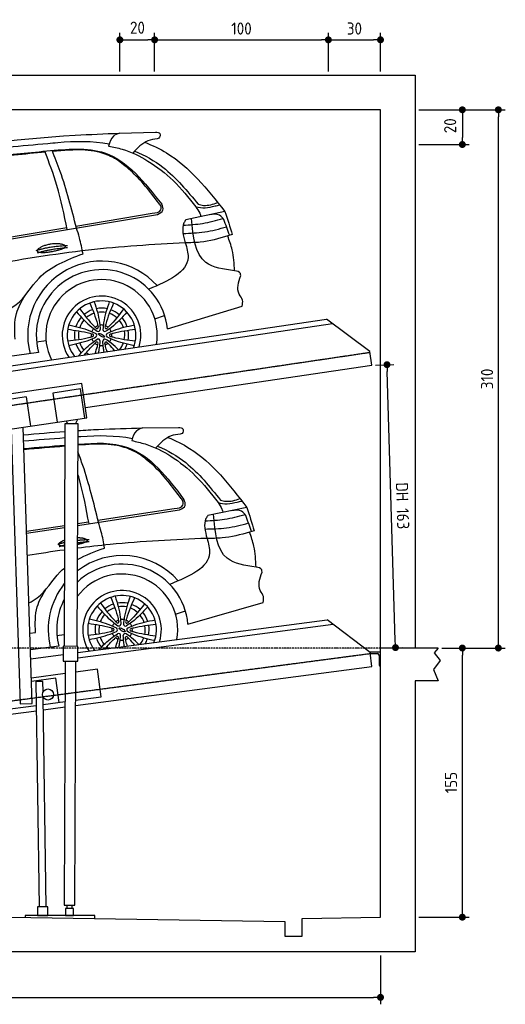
# Model space of a CAD drawing. Header units: millimetres. Extents: x -338 to 6218, y -302 to 5369.
# Tile 4 of 4: x 3423 to 6218, y -302 to 5369. Entities that reach past the tile are written whole.
import ezdxf

# ---------------------------------------------------------------- set-up
doc = ezdxf.new("R2010")
doc.units = ezdxf.units.MM
doc.linetypes.add('GEN3', pattern=[6.25, 5, -1.25])
doc.linetypes.add('GEN7', pattern=[15, 10, -2.5, 0, -2.5])
for name, color, linetype in [('3', 6, 'GEN3'), ('4', 3, 'Continuous'), ('5', 3, 'Continuous'), ('7', 4, 'GEN7'), ('car', 10, 'Continuous')]:
    doc.layers.add(name, color=color, linetype=linetype)
doc.styles.get("Standard").update_dxf_attribs({"font": 'ISOCP.SHX'})
doc.dimstyles.new('GEN-ISO$0', dxfattribs={"dimscale": 20, "dimtxt": 3.5, "dimasz": 2, "dimexe": 2, "dimexo": 1, "dimgap": 1.5, "dimtad": 1, "dimdec": 1, "dimlfac": 0.1, "dimdsep": 46, "dimtxsty": 'Standard', "dimblk": 'PUNKT', "dimcen": 2, "dimclrd": 256, "dimclre": 256, "dimclrt": 2, "dimadec": 0, "dimazin": 0, "dimtp": 0.1, "dimtm": 0.1, "dimtfac": 0.71, "dimtdec": 1, "dimtmove": 2, "dimatfit": 3, "dimldrblk": 'PUNKT', "dimfxl": 0, "dimtolj": 1, "dimarcsym": 0})

# ---------------------------------------------------------------- blocks, each defined once
blk = doc.blocks.new('PUNKT')
at = {"layer": '4', "color": 0, "linetype": 'ByBlock'}
blk.add_line((-0.5, 0), (-1, 0), dxfattribs=at)
at = {"layer": '4', "color": 0, "linetype": 'ByBlock', "const_width": 0.5}
blk.add_lwpolyline([(-0.25, 0, 1), (0.25, 0, 1)], format="xyb", close=True, dxfattribs=at)
blk = doc.blocks.new('*D10')
at = {"layer": '5', "lineweight": -2}
for p, q in [((5471.1, 3379.9), (5577.4, 3383.1)), ((5585.1, 1792.6), (5538.6, 3341.9)), ((5520, 1750.6), (5626.3, 1753.8))]:
    blk.add_line(p, q, dxfattribs=at)
at = {"layer": 'DEFPOINTS', "color": 0}
for p in [(5451.1, 3379.3), (5537.4, 3381.9), (5500, 1750)]:
    blk.add_point(p, dxfattribs=at)
at = {"layer": '5', "lineweight": -2, "xscale": 40, "yscale": 40, "zscale": 40}
for p, rotation in [((5537.4, 3381.9), 91.71979886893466), ((5586.3, 1752.6), 271.7197988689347)]:
    blk.add_blockref('PUNKT', p, dxfattribs=dict(at, rotation=rotation))
at = {"layer": '5', "color": 2, "insert": (5627.3, 2569.2), "char_height": 70, "attachment_point": 5, "rotation": 271.7198}
blk.add_mtext('DH 163', dxfattribs=at)
blk = doc.blocks.new('*D11')
at = {"layer": '5', "lineweight": -2}
for p, q in [((4000, 5070), (4000, 5292.9)), ((4200, 5070), (4200, 5292.9)), ((4040, 5252.9), (4160, 5252.9))]:
    blk.add_line(p, q, dxfattribs=at)
at = {"layer": 'DEFPOINTS', "color": 0}
for p in [(4200, 5252.9), (4000, 5050), (4200, 5050)]:
    blk.add_point(p, dxfattribs=at)
at = {"layer": '5', "lineweight": -2, "xscale": 40, "yscale": 40, "zscale": 40, "rotation": 180}
blk.add_blockref('PUNKT', (4000, 5252.9), dxfattribs=at)
at = {"layer": '5', "lineweight": -2, "xscale": 40, "yscale": 40, "zscale": 40}
blk.add_blockref('PUNKT', (4200, 5252.9), dxfattribs=at)
at = {"layer": '5', "color": 2, "insert": (4101.1, 5322.9), "char_height": 70, "attachment_point": 5}
blk.add_mtext('\\A1;20', dxfattribs=at)
blk = doc.blocks.new('*D12')
at = {"layer": '5', "lineweight": -2}
for p, q in [((4200, 5070), (4200, 5292.9)), ((5200, 5070), (5200, 5292.9)), ((4240, 5252.9), (5160, 5252.9))]:
    blk.add_line(p, q, dxfattribs=at)
at = {"layer": 'DEFPOINTS', "color": 0}
for p in [(5200, 5252.9), (4200, 5050), (5200, 5050)]:
    blk.add_point(p, dxfattribs=at)
at = {"layer": '5', "lineweight": -2, "xscale": 40, "yscale": 40, "zscale": 40, "rotation": 180}
blk.add_blockref('PUNKT', (4200, 5252.9), dxfattribs=at)
at = {"layer": '5', "lineweight": -2, "xscale": 40, "yscale": 40, "zscale": 40}
blk.add_blockref('PUNKT', (5200, 5252.9), dxfattribs=at)
at = {"layer": '5', "color": 2, "insert": (4700, 5317.9), "char_height": 70, "attachment_point": 5}
blk.add_mtext('\\A1;100', dxfattribs=at)
blk = doc.blocks.new('*D14')
at = {"layer": '5', "lineweight": -2}
for p, q in [((5200, 5070), (5200, 5292.9)), ((5500, 5070), (5500, 5292.9)), ((5240, 5252.9), (5460, 5252.9))]:
    blk.add_line(p, q, dxfattribs=at)
at = {"layer": 'DEFPOINTS', "color": 0}
for p in [(5500, 5252.9), (5200, 5050), (5500, 5050)]:
    blk.add_point(p, dxfattribs=at)
at = {"layer": '5', "lineweight": -2, "xscale": 40, "yscale": 40, "zscale": 40, "rotation": 180}
blk.add_blockref('PUNKT', (5200, 5252.9), dxfattribs=at)
at = {"layer": '5', "lineweight": -2, "xscale": 40, "yscale": 40, "zscale": 40}
blk.add_blockref('PUNKT', (5500, 5252.9), dxfattribs=at)
at = {"layer": '5', "color": 2, "insert": (5350, 5317.9), "char_height": 70, "attachment_point": 5}
blk.add_mtext('\\A1;30', dxfattribs=at)
blk = doc.blocks.new('*D3')
at = {"layer": '5', "lineweight": -2}
for p, q in [((200, -20.2), (200, -301.7)), ((5500, -20.2), (5500, -301.7)), ((240, -261.7), (5460, -261.7))]:
    blk.add_line(p, q, dxfattribs=at)
at = {"layer": 'DEFPOINTS', "color": 0}
for p in [(200, -0.2), (5500, -0.2), (5500, -261.7)]:
    blk.add_point(p, dxfattribs=at)
at = {"layer": '5', "lineweight": -2, "xscale": 40, "yscale": 40, "zscale": 40, "rotation": 180}
blk.add_blockref('PUNKT', (200, -261.7), dxfattribs=at)
at = {"layer": '5', "lineweight": -2, "xscale": 40, "yscale": 40, "zscale": 40}
blk.add_blockref('PUNKT', (5500, -261.7), dxfattribs=at)
at = {"layer": '5', "color": 2, "insert": (2850, -196.7), "char_height": 70, "attachment_point": 5}
blk.add_mtext('\\A1;530', dxfattribs=at)
blk = doc.blocks.new('*D7')
at = {"layer": '5', "lineweight": -2}
for p, q in [((5740, 4850), (6218.3, 4850)), ((6178.3, 1790), (6178.3, 4810)), ((5852.7, 1750), (6218.3, 1750))]:
    blk.add_line(p, q, dxfattribs=at)
at = {"layer": 'DEFPOINTS', "color": 0}
for p in [(5720, 4850), (6178.3, 4850), (5832.7, 1750)]:
    blk.add_point(p, dxfattribs=at)
at = {"layer": '5', "lineweight": -2, "xscale": 40, "yscale": 40, "zscale": 40}
for p, rotation in [((6178.3, 4850), 90), ((6178.3, 1750), 270)]:
    blk.add_blockref('PUNKT', p, dxfattribs=dict(at, rotation=rotation))
at = {"layer": '5', "color": 2, "insert": (6113.3, 3300), "char_height": 70, "attachment_point": 5, "rotation": 90}
blk.add_mtext('\\A1;310', dxfattribs=at)
blk = doc.blocks.new('*D8')
at = {"layer": '5', "lineweight": -2}
for p, q in [((5852.7, 1750), (6011, 1750)), ((5971, 240), (5971, 1710)), ((5720, 200), (6011, 200))]:
    blk.add_line(p, q, dxfattribs=at)
at = {"layer": 'DEFPOINTS', "color": 0}
for p in [(5832.7, 1750), (5971, 1750), (5700, 200)]:
    blk.add_point(p, dxfattribs=at)
at = {"layer": '5', "lineweight": -2, "xscale": 40, "yscale": 40, "zscale": 40}
for p, rotation in [((5971, 1750), 90), ((5971, 200), 270)]:
    blk.add_blockref('PUNKT', p, dxfattribs=dict(at, rotation=rotation))
at = {"layer": '5', "color": 2, "insert": (5906, 975), "char_height": 70, "attachment_point": 5, "rotation": 90}
blk.add_mtext('\\A1;155', dxfattribs=at)
blk = doc.blocks.new('*D9')
at = {"layer": '5', "lineweight": -2}
for p, q in [((5720, 4850), (6011, 4850)), ((5971, 4810), (5971, 4690)), ((5720, 4650), (6011, 4650))]:
    blk.add_line(p, q, dxfattribs=at)
at = {"layer": 'DEFPOINTS', "color": 0}
for p in [(5700, 4850), (5700, 4650), (5971, 4650)]:
    blk.add_point(p, dxfattribs=at)
at = {"layer": '5', "lineweight": -2, "xscale": 40, "yscale": 40, "zscale": 40}
for p, rotation in [((5971, 4850), 90), ((5971, 4650), 270)]:
    blk.add_blockref('PUNKT', p, dxfattribs=dict(at, rotation=rotation))
at = {"layer": '5', "color": 2, "insert": (5901, 4757.9), "char_height": 70, "attachment_point": 5, "rotation": 90}
blk.add_mtext('\\A1;20', dxfattribs=at)

msp = doc.modelspace()

# ---------------------------------------------------------------- linework, layer by layer
for p, q in [((396.72, 2934.69), (5189.54, 3643.83)), ((5439.37, 3458.4), (5189.54, 3643.83)), ((664.16, 2943.93), (5223.61, 3618.55)), ((5451.08, 3379.27), (5439.37, 3458.4)), ((3801.54, 3135.2), (5451.08, 3379.27)), ((3781.05, 3273.69), (3286.43, 3200.51)), ((3773.07, 3242.19), (3614.8, 3218.77)), ((3797.96, 3074.02), (3773.07, 3242.19)), ((3810.32, 3075.85), (3781.05, 3273.69)), ((3461.47, 3196.08), (3303.19, 3172.66)), ((3461.47, 3196.08), (3486.35, 3027.91)), ((3614.8, 3218.77), (3639.68, 3050.6)), ((3315.71, 3002.66), (3810.32, 3075.85)), ((3744.6, 3041.85), (3758.95, 3068.25)), ((3373.9, 3011.27), (3425.4, 1428.99)), ((3495.36, 1431.26), (3443.6, 3021.59)), ((3684.13, 3042.11), (3678.79, 1760.15)), ((3759.12, 3041.78), (3684.13, 3042.11)), ((3690.12, 3058.06), (3698.65, 3042.05)), ((3753.79, 1759.82), (3759.12, 3041.78)), ((3756.82, 2456.73), (3759.8, 2452.47)), ((3758.51, 1693.34), (5226.82, 1887.28)), ((3758.64, 1723.62), (5193.15, 1913.09)), ((5440.07, 1723.79), (5193.15, 1913.09)), ((3673.79, 1760.17), (3673.43, 1675.17)), ((3758.79, 1759.8), (3673.79, 1760.17)), ((3758.42, 1674.8), (3758.79, 1759.8)), ((3487.01, 1687.75), (3673.59, 1712.39)), ((5500, 1726.38), (5436.69, 1726.38)), ((5450.54, 1644.48), (5440.07, 1723.79)), ((5440.78, 1718.38), (5482, 1718.38)), ((5492, 1708.38), (5492, 1651.38)), ((5832.66, 1750), (5500, 1750)), ((5500, 1646.38), (5500, 1726.38)), ((5832.66, 1750), (5809.21, 1723.04)), ((5809.21, 1723.04), (5842.65, 1678.91)), ((3673.43, 1675.17), (3758.42, 1674.8)), ((3685.93, 1675.12), (3680.28, 268.84)), ((3740.28, 268.58), (3745.92, 1674.86)), ((3744.9, 1419.2), (5450.54, 1644.48)), ((5497, 1646.38), (5500, 1646.38)), ((3685.64, 1603.03), (3490.61, 1577.27)), ((3871.66, 1627.59), (3745.67, 1610.95)), ((3892.61, 1468.97), (3871.66, 1627.59)), ((3631.39, 1575.69), (3491.26, 1557.18)), ((3557.04, 1558.23), (3517.04, 1557.6)), ((3517.04, 1557.6), (3535.61, 260.13)), ((3557.97, 1497.73), (3557.04, 1558.23)), ((3649.72, 1436.89), (3631.39, 1575.69)), ((3307.69, 1391.72), (3519.02, 1419.63)), ((3425.4, 1428.99), (3495.36, 1431.26)), ((3575.62, 259.82), (3558.47, 1466.01)), ((3559.05, 1424.92), (3684.99, 1441.55)), ((3745.02, 1449.48), (3892.61, 1468.97)), ((725, 1020.34), (3519.45, 1389.43)), ((3559.48, 1394.71), (3684.87, 1411.27)), ((3586.05, 260), (3526.05, 260)), ((3526.05, 260), (3526.05, 210)), ((3526.05, 244), (3526.05, 210)), ((3586.05, 210), (3586.05, 260)), ((3680.28, 268.84), (3740.28, 268.58)), ((3687.5, 250), (3687.5, 210)), ((3732.5, 250), (3687.5, 250)), ((3695.28, 268.78), (3695.17, 250)), ((3725.17, 250), (3725.28, 268.65)), ((3732.5, 210), (3732.5, 250)), ((3855, 210), (3455, 210)), ((3455, 210), (3455, 198.87)), ((3526.05, 210), (3586.05, 210)), ((3687.5, 210), (3732.5, 210)), ((3855, 192.58), (3855, 210))]:
    msp.add_line(p, q)
for points in [[(5842.65, 1678.91), (5805.2, 1626.75), (5832.66, 1561.05), (5700, 1561.05), (5700, 0), (0, 0), (0, 5050), (5700, 5050), (5700, 3950), (5700, 1750)], [(3467.05, 2301.03), (3468.39, 2301.23)]]:
    msp.add_lwpolyline(points)
msp.add_lwpolyline([(5500, 4850), (200, 4850), (200, 250), (4950, 175.38), (4950, 91.61), (5050, 91.61), (5050, 192.93), (5500, 200), (5500, 1750), (5500, 3950)], close=True)
msp.add_circle((3586.01, 1482.3), 32)
for centre, radius, start, end in [((5482, 1708.38), 10, 0, 90), ((5497, 1651.38), 5, 180, 270)]:
    msp.add_arc(centre, radius, start, end)
at = {"color": 0, "linetype": 'ByBlock'}
msp.add_point((5440.07, 1723.79), dxfattribs=at)
at = {"layer": '3'}
for p, q in [((429.65, 2712.11), (5440.1, 3453.46)), ((419.33, 1055.62), (5440.72, 1718.83))]:
    msp.add_line(p, q, dxfattribs=at)
at = {"layer": '7'}
msp.add_line((5500, 1750), (200, 1750), dxfattribs=at)
at = {"layer": 'car'}
for p, q in [((3996.9, 4715.47), (4204.78, 4720.6)), ((3747.31, 4180.24), (4186.03, 4253.86)), ((4603.94, 4264.54), (4379.39, 4216.17)), ((1849.25, 3850.83), (4216.44, 4247.16)), ((2798.38, 4021.02), (3694.01, 4171.3)), ((4646.78, 4130.9), (4620.81, 4123.25)), ((4273.14, 3589), (4704, 3719.78)), ((4201.32, 3645.42), (4257.28, 3665.75)), ((3520.45, 3513.88), (3574.87, 3521.88)), ((3531.87, 3451.95), (1541.44, 3175.93)), ((4130.37, 3017.95), (4338.3, 3020.31)), ((3873.71, 2486.08), (4313.36, 2553.86)), ((4731.38, 2559), (4506.21, 2513.62)), ((3756.69, 2456.48), (4343.68, 2546.77)), ((3463.09, 2422.77), (3681.69, 2456.48)), ((3463.46, 2411.38), (3681.64, 2444.94)), ((3756.74, 2468.05), (3820.29, 2477.85)), ((4772.44, 2424.81), (4746.37, 2417.5)), ((4391.64, 1887.91), (4824.2, 2012.96)), ((4320.58, 1945.27), (4376.81, 1964.86)), ((3482.21, 1835.11), (3514.48, 1839.71)), ((3638.02, 1822.79), (3679.08, 1828.27)), ((3648.62, 1760.71), (3485.3, 1740.27))]:
    msp.add_line(p, q, dxfattribs=at)
for centre, radius, start, end in [((3896.81, 3551.26), 427.35, 42.0437, 194.42008), ((3896.81, 3551.26), 378.22, 5.72698, 195.22288), ((3894.47, 3551.29), 320.96, 350.63624, 206.19657), ((3894.41, 3551.23), 226.32, 342.76791, 214.0649), ((3894.41, 3551.23), 197.81, 338.73162, 218.10119), ((3894.65, 3551.93), 155.56, 109.46911, 130.34236), ((3894.65, 3551.93), 155.56, 78.41316, 101.16085), ((3894.65, 3551.93), 155.56, 49.20163, 70.09919), ((3894.65, 3551.93), 155.56, 138.64565, 161.27397), ((3894.65, 3551.93), 133.43, 139.50346, 160.50507), ((3894.65, 3551.93), 133.43, 109.19152, 130.68542), ((3894.65, 3551.93), 133.43, 79.23716, 100.36579), ((3894.65, 3551.93), 133.43, 48.87876, 70.40484), ((3894.65, 3551.93), 133.43, 18.95327, 40.04844), ((3894.65, 3551.93), 155.56, 18.17269, 40.88895), ((3894.65, 3551.93), 155.56, 169.55967, 190.35809), ((3894.65, 3551.93), 133.43, 169.30284, 190.69756), ((3894.41, 3551.23), 59.4, 140.04204, 159.36513), ((3894.41, 3551.23), 59.4, 110.99692, 128.41024), ((3868.31, 3596.98), 7.04, 235.64628, 3.76089), ((3875.58, 3584.25), 11.36, 238.4158, 0.99137), ((3894.41, 3551.23), 59.4, 80.04204, 99.36513), ((3913.58, 3584.05), 11.36, 178.4158, 300.99137), ((3920.98, 3596.71), 7.04, 175.64628, 303.76089), ((3894.41, 3551.23), 59.4, 50.99692, 68.41024), ((3894.41, 3551.23), 59.4, 20.04204, 39.36513), ((3894.65, 3551.93), 133.43, 348.67725, 10.13662), ((3894.65, 3551.93), 155.56, 349.02467, 9.87187), ((3894.41, 3551.23), 59.4, 170.99692, 188.41024), ((3894.41, 3551.23), 59.4, 200.04204, 219.36513), ((3841.75, 3551.51), 7.04, 295.64628, 63.76089), ((3856.4, 3551.43), 11.36, 298.4158, 60.99137), ((3875.24, 3518.42), 11.36, 358.4158, 120.99137), ((3913.24, 3518.22), 11.36, 58.4158, 180.99137), ((3932.42, 3551.04), 11.36, 118.4158, 240.99137), ((3894.41, 3551.23), 59.4, 320.04204, 339.36513), ((3947.07, 3550.96), 7.04, 115.64628, 243.76089), ((3894.41, 3551.23), 59.4, 350.99692, 8.41024), ((3894.65, 3551.93), 155.56, 198.63742, 221.11541), ((3894.65, 3551.93), 133.43, 199.48546, 220.32736), ((3894.41, 3551.23), 59.4, 230.99692, 248.41024), ((3867.84, 3505.76), 7.04, 355.64628, 123.76089), ((3894.41, 3551.23), 59.4, 260.04204, 279.36513), ((3920.51, 3505.49), 7.04, 55.64628, 183.76089), ((3894.41, 3551.23), 59.4, 290.99692, 308.41024), ((3894.65, 3551.93), 133.43, 320.76288, 339.87036), ((3894.65, 3551.93), 155.56, 329.07576, 340.73015), ((3894.65, 3551.93), 133.43, 229.10158, 236.06993), ((4014.85, 1855.17), 427.35, 41.28322, 127.34656), ((4014.85, 1855.17), 378.22, 4.96651, 133.32651), ((4012.51, 1855.23), 320.96, 349.88871, 143.35518), ((4014.85, 1855.17), 427.35, 141.52266, 193.65961), ((4012.44, 1855.18), 226.32, 342.09254, 212.95526), ((4012.44, 1855.18), 197.81, 338.0968, 216.951), ((4014.85, 1855.17), 378.22, 152.31922, 194.46241), ((4012.69, 1855.87), 155.56, 108.70863, 129.58189), ((4012.69, 1855.87), 155.56, 77.65268, 100.40038), ((4012.69, 1855.87), 133.43, 78.47668, 99.60532), ((4012.69, 1855.87), 155.56, 48.44115, 69.33871), ((4012.69, 1855.87), 155.56, 137.88518, 160.51349), ((4012.69, 1855.87), 133.43, 138.74298, 159.74459), ((4012.69, 1855.87), 133.43, 108.43104, 129.92494), ((4012.69, 1855.87), 133.43, 48.11828, 69.64436), ((4012.69, 1855.87), 133.43, 18.19279, 39.28796), ((4012.69, 1855.87), 155.56, 17.41222, 40.12848), ((4012.69, 1855.87), 155.56, 168.7992, 189.59761), ((4012.69, 1855.87), 133.43, 168.54237, 189.93709), ((4012.44, 1855.18), 59.4, 139.28156, 158.60465), ((4012.44, 1855.18), 59.4, 110.23645, 127.64977), ((3986.96, 1901.26), 7.04, 234.8858, 3.00041), ((3994.05, 1888.44), 11.36, 237.65532, 0.2309), ((4012.44, 1855.18), 59.4, 79.28156, 98.60465), ((4032.05, 1887.74), 11.36, 177.65532, 300.2309), ((4039.61, 1900.29), 7.04, 174.8858, 303.00041), ((4012.44, 1855.18), 59.4, 50.23645, 67.64977), ((4012.44, 1855.18), 59.4, 19.28156, 38.60465), ((4012.69, 1855.87), 133.43, 347.91677, 9.37614), ((4012.69, 1855.87), 155.56, 348.26419, 9.11139), ((4012.44, 1855.18), 59.4, 170.23645, 187.64977), ((4012.44, 1855.18), 59.4, 199.28156, 218.60465), ((3959.79, 1856.15), 7.04, 294.8858, 63.00041), ((3974.44, 1855.88), 11.36, 297.65532, 60.2309), ((3985.27, 1810.06), 7.04, 354.8858, 123.00041), ((3992.84, 1822.61), 11.36, 357.65532, 120.2309), ((4030.84, 1821.91), 11.36, 57.65532, 180.2309), ((4037.93, 1809.09), 7.04, 54.8858, 183.00041), ((4050.45, 1854.47), 11.36, 117.65532, 240.2309), ((4012.44, 1855.18), 59.4, 319.28156, 338.60465), ((4065.1, 1854.2), 7.04, 114.8858, 243.00041), ((4012.44, 1855.18), 59.4, 350.23645, 7.64977), ((4012.69, 1855.87), 155.56, 197.87695, 220.35493), ((4012.69, 1855.87), 133.43, 198.72499, 219.56688), ((4012.44, 1855.18), 59.4, 230.23645, 247.64977), ((4012.44, 1855.18), 59.4, 259.28156, 278.60465), ((4012.44, 1855.18), 59.4, 290.23645, 307.64977), ((4012.69, 1855.87), 133.43, 320.36089, 339.10988), ((4012.69, 1855.87), 155.56, 328.55045, 339.96967), ((4012.69, 1855.87), 133.43, 228.3411, 234.68691)]:
    msp.add_arc(centre, radius, start, end, dxfattribs=at)
for centre, major_axis in [((3894.41, 3551.23), (-17.29, 9.74)), ((4012.44, 1855.18), (-17.16, 9.97))]:
    msp.add_ellipse(centre, major_axis=major_axis, ratio=0.3171692, dxfattribs=at)
for points in [[(2672.7, 4584.64), (3743.62, 4703.44), (3996.9, 4715.47)], [(3996.9, 4715.47), (3962.49, 4697.32), (3935.4, 4641.39)], [(4204.78, 4720.6), (4229.73, 4712.84), (4224.64, 4686.9), (4214.03, 4682.46)], [(1532.79, 3835.77), (1926.91, 4173.55), (2242.65, 4394.43), (2714.25, 4546.38), (3129.81, 4611.05), (3585.66, 4656.6)], [(4214.03, 4682.46), (4161.58, 4671.08), (4074.47, 4600.74)], [(2992.37, 4548.39), (3236.63, 4579.46), (3579.5, 4612.78), (3912.35, 4601.8), (4240.84, 4306.51)], [(3696.23, 4160.06), (3638.09, 4413.05), (3567.91, 4611.7)], [(3750.16, 4169.09), (3656.2, 4494.71), (3609.71, 4615.6)], [(3981.4, 4563.35), (3956.96, 4576.61), (3870.08, 4607.88), (3800.44, 4617.36), (3612.31, 4609.07)], [(3935.4, 4641.39), (4013.94, 4622.95), (4161.61, 4554.67), (4306.15, 4442.39), (4437.13, 4291.16)], [(4224.21, 4312.12), (4060.21, 4500.73), (3981.4, 4563.35)], [(4186.03, 4253.86), (4235.07, 4273.91), (4236.73, 4290.87), (4224.21, 4312.12)], [(4450.42, 4305.72), (4481.94, 4299.49), (4563.19, 4315.93)], [(4216.44, 4247.16), (4247.93, 4272.27), (4240.84, 4306.51)], [(4437.13, 4291.16), (4489.96, 4285), (4547.52, 4295.91), (4574.52, 4301.72)], [(4437.13, 4291.16), (4459.62, 4253.78), (4466.16, 4234.86)], [(4379.39, 4216.17), (4369.05, 4198.36), (4376.65, 4084.16)], [(4364.3, 4185.23), (4476.42, 4196), (4593.49, 4224.54)], [(4660.64, 3922.93), (4494.47, 3971.13), (4412.44, 4223.29)], [(4598.12, 4218.97), (4573.41, 4242.74), (4514.88, 4245.36)], [(4632.05, 4126.56), (4598.12, 4218.97)], [(3787.98, 4020.86), (3767.45, 4113.19), (3750.16, 4169.09)], [(4363.34, 4137.86), (4488.04, 4146.64), (4613.92, 4175.92)], [(4376.65, 4084.16), (3818.79, 4041.38), (3223.38, 3951.47)], [(4376.65, 4084.16), (4392.29, 4000.66), (4166.4, 3816.53)], [(4620.81, 4123.25), (4462.89, 4087.54), (4376.65, 4084.16)], [(4660.64, 3922.93), (4646.59, 4042.98), (4620.81, 4123.25)], [(3276.62, 3667.26), (3403.16, 3728.22), (3534.53, 3880.28), (3787.98, 4020.86)], [(4695.74, 3894.66), (4693.72, 3906.98), (4660.64, 3922.93)], [(4704, 3719.78), (4705.56, 3753.39), (4686.85, 3787.81), (4695.74, 3894.66)], [(3396.69, 3529.17), (3404.58, 3677.3), (3455.21, 3781.26)], [(3852.06, 3744.46), (3883.22, 3622.91), (3886.94, 3584.45)], [(3938.76, 3744.01), (3906.34, 3622.79), (3902.23, 3584.37)], [(3749.64, 3686.03), (3838.41, 3597.34), (3869.63, 3574.57)], [(3768.6, 3703.88), (3851.3, 3603.9), (3864.34, 3591.17)], [(3827.04, 3737.22), (3871.02, 3615.15), (3875.34, 3597.44)], [(3963.7, 3736.51), (3918.46, 3614.9), (3913.96, 3597.24)], [(4021.79, 3702.57), (3938.06, 3603.45), (3924.89, 3590.86)], [(4040.57, 3684.52), (3950.88, 3596.76), (3919.43, 3574.31)], [(3699.66, 3585.88), (3827.37, 3562.93), (3844.86, 3557.82)], [(3705.9, 3611.17), (3826.75, 3577.38), (3861.91, 3561.37)], [(4083.53, 3609.21), (3962.34, 3576.68), (3927.01, 3561.03)], [(4089.51, 3583.87), (3961.57, 3562.24), (3944.03, 3557.31)], [(3699.31, 3518.6), (3827.25, 3540.23), (3844.79, 3545.16)], [(3705.29, 3493.26), (3826.48, 3525.79), (3861.81, 3541.44)], [(4082.92, 3491.3), (3962.07, 3525.09), (3926.91, 3541.1)], [(4089.16, 3516.59), (3961.45, 3539.54), (3943.96, 3544.65)], [(4130.37, 3017.95), (4095.73, 3000.26), (4067.9, 2944.69)], [(4338.3, 3020.31), (4363.15, 3012.22), (4357.72, 2986.36), (4347.05, 2982.06)], [(4347.05, 2982.06), (4294.46, 2971.37), (4206.42, 2902.2)], [(4067.9, 2944.69), (4146.19, 2925.21), (4292.94, 2854.98), (4435.97, 2740.79), (4564.94, 2587.83)], [(4352.31, 2611.62), (4190.84, 2802.38), (4112.86, 2866.04)], [(4313.36, 2553.86), (4362.67, 2573.26), (4364.55, 2590.2), (4352.31, 2611.62)], [(4578.42, 2602.22), (4609.86, 2595.57), (4691.32, 2610.93)], [(4343.68, 2546.77), (4375.5, 2571.45), (4368.86, 2605.79)], [(4564.94, 2587.83), (4617.69, 2580.97), (4675.38, 2591.11), (4702.45, 2596.57)], [(4564.94, 2587.83), (4586.93, 2550.16), (4593.22, 2531.16)], [(4506.21, 2513.62), (4495.63, 2495.94), (4501.72, 2381.66)], [(4490.71, 2482.88), (4602.96, 2492.15), (4720.4, 2519.14)], [(4783.54, 2216.67), (4618.03, 2267.07), (4539.35, 2520.3)], [(4724.95, 2513.51), (4700.56, 2537.61), (4642.07, 2541)], [(4757.66, 2420.66), (4724.95, 2513.51)], [(3912.26, 2326.17), (3892.96, 2418.77), (3876.4, 2474.89)], [(4489.12, 2435.52), (4613.92, 2442.64), (4740.19, 2470.26)], [(4501.72, 2381.66), (4516.25, 2297.95), (4287.93, 2116.84)], [(4746.37, 2417.5), (4587.99, 2383.89), (4501.72, 2381.66)], [(4783.54, 2216.67), (4771.08, 2336.89), (4746.37, 2417.5)], [(4818.26, 2187.94), (4816.4, 2200.28), (4783.54, 2216.67)], [(4824.2, 2012.96), (4826.2, 2046.55), (4807.96, 2081.21), (4818.26, 2187.94)], [(3514.48, 1839.71), (3524.33, 1987.73), (3576.34, 2091.01)], [(3947.55, 2042.04), (3989.9, 1919.39), (3993.99, 1901.63)], [(3972.66, 2048.94), (4002.21, 1926.99), (4005.41, 1888.48)], [(4059.35, 2047.34), (4025.32, 1926.56), (4020.7, 1888.2)], [(3869.47, 1991.88), (3957.06, 1902.02), (3987.97, 1878.84)], [(3888.67, 2009.48), (3970.04, 1908.41), (3982.91, 1895.51)], [(4084.19, 2039.52), (4037.34, 1918.52), (4032.6, 1900.92)], [(4160.36, 1986.51), (4069.52, 1899.95), (4037.77, 1877.92)], [(4141.82, 2004.81), (4056.79, 1906.81), (4043.45, 1894.39)], [(3818.17, 1892.41), (3945.56, 1867.76), (3962.98, 1862.42)], [(3824.74, 1917.61), (3945.13, 1882.22), (3980.08, 1865.74)], [(4202.32, 1910.64), (4080.71, 1879.71), (4045.17, 1864.54)], [(4207.96, 1885.21), (4079.75, 1865.29), (4062.14, 1860.59)], [(3816.93, 1825.14), (3945.14, 1845.07), (3962.75, 1849.76)], [(3822.57, 1799.71), (3944.18, 1830.64), (3979.71, 1845.81)], [(4200.14, 1792.75), (4079.75, 1828.14), (4044.81, 1844.61)], [(4206.72, 1817.95), (4079.33, 1842.59), (4061.9, 1847.93)]]:
    msp.add_spline(points, degree=3, dxfattribs=at)
for points, degree, knots in [([(3585.66, 4656.6), (3604.42, 4658.4), (3721.61, 4669.63), (3841.52, 4671.74), (3939.25, 4654.41)], 3, [0, 0, 0, 0, 56.5991684, 353.4771625, 353.4771625, 353.4771625, 353.4771625]), ([(4143.9, 4662.66), (4187.51, 4645.02), (4371.89, 4558.4), (4502.89, 4392.51), (4603.94, 4264.54)], 3, [154.3684754, 154.3684754, 154.3684754, 154.3684754, 295.107633, 770.0451505, 770.0451505, 770.0451505, 770.0451505]), ([(3570.34, 4605.34), (3451.64, 4594.76), (3218.73, 4573.14), (2987.8, 4535.84), (2874.51, 4517.55)], 3, [42.1181957, 42.1181957, 42.1181957, 42.1181957, 399.5207968, 743.6666384, 743.6666384, 743.6666384, 743.6666384]), ([(4085.18, 4612.26), (4143.55, 4588.42), (4285.48, 4507.31), (4387.88, 4382.16), (4450.42, 4305.72)], 3, [504.5457184, 504.5457184, 504.5457184, 504.5457184, 691.7475775, 985.4577982, 985.4577982, 985.4577982, 985.4577982]), ([(3524.33, 4036.87), (3522.57, 4044.97), (3541.66, 4063.52), (3621.62, 4092.6), (3717.65, 4069.92), (3692.77, 4046.07), (3551.02, 4020.35), (3526.09, 4028.78), (3524.33, 4036.87)], 5, [0, 0, 0, 0, 0, 0, 0.300106, 0.500106, 0.700106, 1, 1, 1, 1, 1, 1]), ([(3761.56, 3432.55), (3785.54, 3458.71), (3818.99, 3493.55), (3858.75, 3520.85), (3869.39, 3528.16)], 3, [19.6431014, 19.6431014, 19.6431014, 19.6431014, 125.4834208, 164.1220907, 164.1220907, 164.1220907, 164.1220907]), ([(3876.92, 3449.62), (3879.14, 3459.57), (3883.41, 3482.21), (3885.45, 3505.25), (3886.59, 3518.1)], 3, [94.8173366, 94.8173366, 94.8173366, 94.8173366, 125.4834208, 164.1220907, 164.1220907, 164.1220907, 164.1220907]), ([(3909.81, 3454.49), (3908.15, 3462.8), (3904.57, 3483.81), (3902.89, 3505.16), (3901.88, 3518.02)], 3, [99.9786499, 99.9786499, 99.9786499, 99.9786499, 125.4834208, 164.1220907, 164.1220907, 164.1220907, 164.1220907]), ([(3992.81, 3466.77), (3979.38, 3480.37), (3955.97, 3502.08), (3929.75, 3520.49), (3919.19, 3527.9)], 3, [68.1561053, 68.1561053, 68.1561053, 68.1561053, 125.4834208, 164.1220907, 164.1220907, 164.1220907, 164.1220907]), ([(3796.45, 3437.71), (3813.53, 3459.11), (3835.21, 3484.51), (3859.51, 3507.44), (3863.93, 3511.61)], 3, [47.7722179, 47.7722179, 47.7722179, 47.7722179, 129.7535391, 147.9773933, 147.9773933, 147.9773933, 147.9773933]), ([(3857.56, 3446.75), (3862.31, 3460.21), (3868.5, 3479.57), (3873.4, 3499.33), (3874.86, 3505.23)], 3, [86.9175497, 86.9175497, 86.9175497, 86.9175497, 129.7535391, 147.9773933, 147.9773933, 147.9773933, 147.9773933]), ([(3926.65, 3456.98), (3923.41, 3467.01), (3918.72, 3482.93), (3914.89, 3499.12), (3913.48, 3505.03)], 3, [98.0993529, 98.0993529, 98.0993529, 98.0993529, 129.7535391, 147.9773933, 147.9773933, 147.9773933, 147.9773933]), ([(3969.64, 3463.34), (3959.39, 3475.5), (3944.7, 3491.82), (3928.85, 3507.08), (3924.48, 3511.3)], 3, [82.008541, 82.008541, 82.008541, 82.008541, 129.7535391, 147.9773933, 147.9773933, 147.9773933, 147.9773933]), ([(3758.96, 3002.87), (3798.28, 3005.31), (3921.97, 3012.07), (4045.87, 3015.57), (4130.37, 3017.95)], 3, [959.2668822, 959.2668822, 959.2668822, 959.2668822, 1077.4920052, 1331.0516634, 1331.0516634, 1331.0516634, 1331.0516634]), ([(3758.82, 2967.79), (3764.15, 2968.19), (3868.27, 2975.82), (3974.43, 2976.29), (4071.93, 2957.66)], 3, [40.5735407, 40.5735407, 40.5735407, 40.5735407, 56.5991684, 353.4771625, 353.4771625, 353.4771625, 353.4771625]), ([(4276.66, 2963.19), (4320.03, 2944.98), (4503.25, 2855.91), (4632.03, 2688.3), (4731.38, 2559)], 3, [154.3684754, 154.3684754, 154.3684754, 154.3684754, 295.107633, 770.0451505, 770.0451505, 770.0451505, 770.0451505]), ([(4112.86, 2866.04), (4104.83, 2870.67), (4070.14, 2890.69), (4009.93, 2913.27), (3898.22, 2928.58), (3816.7, 2922.7), (3758.61, 2917.85)], 3, [0, 0, 0, 0, 27.812725, 120.1481611, 190.4323676, 364.5549999, 364.5549999, 364.5549999, 364.5549999]), ([(3758.64, 2924.51), (3857.87, 2931.96), (4113.31, 2941.33), (4272.46, 2732.36), (4368.86, 2605.79)], 3, [636.2517987, 636.2517987, 636.2517987, 636.2517987, 923.7364857, 1365.4398153, 1365.4398153, 1365.4398153, 1365.4398153]), ([(4217.28, 2913.58), (4275.33, 2888.96), (4416.17, 2805.98), (4516.9, 2679.48), (4578.42, 2602.22)], 3, [504.5457184, 504.5457184, 504.5457184, 504.5457184, 691.7475775, 985.4577982, 985.4577982, 985.4577982, 985.4577982]), ([(3876.4, 2474.89), (3849.88, 2584.92), (3816.86, 2721.91), (3768.24, 2853.89), (3758.45, 2879.81)], 3, [0, 0, 0, 0, 338.9022065, 421.978101, 421.978101, 421.978101, 421.978101]), ([(3822.36, 2466.58), (3806.72, 2551.88), (3789.02, 2648.41), (3761.27, 2742.17), (3757.92, 2753.05)], 3, [0, 0, 0, 0, 259.5781053, 293.755339, 293.755339, 293.755339, 293.755339]), ([(4501.72, 2381.66), (4315.26, 2373.14), (4065.98, 2361.76), (3818.45, 2332.8), (3756.14, 2324.74)], 3, [0, 0, 0, 0, 559.4957318, 748.0358637, 748.0358637, 748.0358637, 748.0358637]), ([(3756.4, 2386.17), (3770.57, 2386.19), (3799.28, 2383.25), (3819.67, 2373.66), (3819.36, 2364.01), (3785.92, 2352.86), (3760.43, 2347.1), (3756.23, 2346.21)], 5, [0.33548887, 0.33548887, 0.33548887, 0.33548887, 0.33548887, 0.33548887, 0.50010604, 0.70010604, 0.7382383, 0.7382383, 0.7382383, 0.7382383, 0.7382383, 0.7382383]), ([(3681.19, 2336.68), (3669.13, 2336.52), (3659.32, 2337.35), (3652.67, 2339.27), (3649.55, 2342.22), (3648.85, 2345.68), (3647.93, 2350.16), (3651.05, 2355.5), (3658.27, 2361.34), (3668.73, 2367.01), (3681.34, 2372.01)], 5, [0.87195813, 0.87195813, 0.87195813, 0.87195813, 0.87195813, 0.87195813, 1, 1, 1, 1, 1, 1.16544057, 1.16544057, 1.16544057, 1.16544057, 1.16544057, 1.16544057]), ([(3476.5, 2010.66), (3493.22, 2018.64), (3566.4, 2060.54), (3615.65, 2151.94), (3672.46, 2203.85), (3680.67, 2210.71)], 3, [84.7834493, 84.7834493, 84.7834493, 84.7834493, 140.4555739, 341.4072686, 373.9263968, 373.9263968, 373.9263968, 373.9263968]), ([(3879.25, 1739.55), (3903.18, 1764.94), (3936.75, 1798.82), (3976.39, 1825.27), (3987.12, 1832.43)], 3, [21.4003334, 21.4003334, 21.4003334, 21.4003334, 125.4834208, 164.1220907, 164.1220907, 164.1220907, 164.1220907]), ([(3913.95, 1744.14), (3931.02, 1764.89), (3952.73, 1789.59), (3976.97, 1811.85), (3981.44, 1815.96)], 3, [49.2852719, 49.2852719, 49.2852719, 49.2852719, 129.7535391, 147.9773933, 147.9773933, 147.9773933, 147.9773933]), ([(3993.81, 1754.68), (3996.07, 1764.32), (4000.55, 1786.6), (4002.88, 1809.32), (4004.19, 1822.15)], 3, [95.7263041, 95.7263041, 95.7263041, 95.7263041, 125.4834208, 164.1220907, 164.1220907, 164.1220907, 164.1220907]), ([(4026.42, 1758.99), (4024.93, 1767.07), (4021.69, 1787.88), (4020.31, 1809), (4019.48, 1821.87)], 3, [100.7529324, 100.7529324, 100.7529324, 100.7529324, 125.4834208, 164.1220907, 164.1220907, 164.1220907, 164.1220907]), ([(4109.22, 1769.93), (4096.12, 1783.52), (4073.15, 1805.34), (4047.37, 1823.96), (4036.92, 1831.51)], 3, [68.8734664, 68.8734664, 68.8734664, 68.8734664, 125.4834208, 164.1220907, 164.1220907, 164.1220907, 164.1220907]), ([(4086.03, 1766.86), (4076.09, 1778.96), (4061.76, 1795.28), (4046.3, 1810.57), (4041.98, 1814.85)], 3, [82.7527947, 82.7527947, 82.7527947, 82.7527947, 129.7535391, 147.9773933, 147.9773933, 147.9773933, 147.9773933]), ([(3974.56, 1752.14), (3979.36, 1765.22), (3985.67, 1784.18), (3990.74, 1803.55), (3992.28, 1809.43)], 3, [87.9269334, 87.9269334, 87.9269334, 87.9269334, 129.7535391, 147.9773933, 147.9773933, 147.9773933, 147.9773933]), ([(4043.22, 1761.21), (4040.19, 1771.05), (4035.79, 1786.8), (4032.23, 1802.79), (4030.9, 1808.72)], 3, [98.8425122, 98.8425122, 98.8425122, 98.8425122, 129.7535391, 147.9773933, 147.9773933, 147.9773933, 147.9773933])]:
    msp.add_open_spline(points, degree=degree, knots=knots, dxfattribs=at)
for points, degree in [([(4603.94, 4264.54), (4618.95, 4220.15), (4633.96, 4175.76), (4646.78, 4130.9)], 3), ([(3518.94, 4039.44), (3592.05, 4064.51), (3698.51, 4068.63)], 2), ([(3525.51, 4026.23), (3597.47, 4048.86), (3697.75, 4056.9)], 2), ([(3445.02, 2977.76), (3524.6, 2985.37), (3604.23, 2992.17), (3683.94, 2997.86)], 3), ([(3446.16, 2942.71), (3525.28, 2949.6), (3604.53, 2955.79), (3683.79, 2961.89)], 3), ([(3447.57, 2899.49), (3525.33, 2906.39), (3603.23, 2912.23), (3683.61, 2918.58)], 3), ([(3683.58, 2912.06), (3604.92, 2906.06), (3526.29, 2899.79), (3447.81, 2892.19)], 3), ([(4731.38, 2559), (4745.8, 2514.42), (4760.22, 2469.83), (4772.44, 2424.81)], 3), ([(3643.48, 2348.32), (3661.4, 2354.2), (3681.28, 2358.81)], 2), ([(3649.88, 2335.03), (3664.94, 2339.54), (3681.22, 2343.41)], 2), ([(3755.88, 2260.55), (3804.71, 2286.65), (3858.48, 2306.41), (3912.26, 2326.17)], 3), ([(3756.28, 2356.95), (3787.7, 2361.08), (3822.51, 2363.41)], 2), ([(3756.34, 2370.97), (3788.06, 2374.23), (3823.43, 2375.12)], 2), ([(3681.1, 2314.67), (3609.88, 2304.81), (3538.74, 2294.12), (3467.63, 2283.14)], 3)]:
    msp.add_open_spline(points, degree=degree, dxfattribs=at)

# ---------------------------------------------------------------- dimensions: what is measured, and where the dimension line sits
at = {"layer": '5'}
dim = msp.add_linear_dim(base=(4200, 5252.9), p1=(4000, 5050), p2=(4200, 5050), dimstyle='GEN-ISO$0', override={"dimlfac": 0.1}, dxfattribs=at)
dim.commit()
dim.dimension.update_dxf_attribs({"geometry": '*D11', "text_midpoint": (4101.09, 5322.9), "dimtype": 160})
for base, p1, p2, picture, middle in [((5200, 5252.9), (4200, 5050), (5200, 5050), '*D12', (4700, 5317.9)), ((5500, 5252.9), (5200, 5050), (5500, 5050), '*D14', (5350, 5317.9)), ((5500, -261.66), (200, -0.24), (5500, -0.24), '*D3', (2850, -196.66))]:
    dim = msp.add_linear_dim(base=base, p1=p1, p2=p2, dimstyle='GEN-ISO$0', override={"dimlfac": 0.1}, dxfattribs=at)
    dim.commit()
    dim.dimension.update_dxf_attribs({"geometry": picture, "text_midpoint": middle})
dim = msp.add_linear_dim(base=(5971.03, 4650), p1=(5700, 4850), p2=(5700, 4650), angle=90, dimstyle='GEN-ISO$0', override={"dimlfac": 0.1}, dxfattribs=at)
dim.commit()
dim.dimension.update_dxf_attribs({"geometry": '*D9', "text_midpoint": (5901.03, 4757.9), "dimtype": 160})
for base, p1, p2, picture, middle in [((6178.26, 4850), (5832.66, 1750), (5720, 4850), '*D7', (6113.26, 3300)), ((5971.03, 1750), (5700, 200), (5832.66, 1750), '*D8', (5906.03, 975))]:
    dim = msp.add_linear_dim(base=base, p1=p1, p2=p2, angle=90, dimstyle='GEN-ISO$0', override={"dimlfac": 0.1}, dxfattribs=at)
    dim.commit()
    dim.dimension.update_dxf_attribs({"geometry": picture, "text_midpoint": middle})
dim = msp.add_aligned_dim(p1=(5500, 1750), p2=(5451.08, 3379.27), distance=-86.37, text='DH 163', dimstyle='GEN-ISO$0', override={"dimscale": 20, "dimtolj": 0}, dxfattribs=at)
dim.commit()
dim.dimension.update_dxf_attribs({"geometry": '*D10', "text_midpoint": (5627.32, 2569.19)})

doc.saveas('drawing.dxf')
